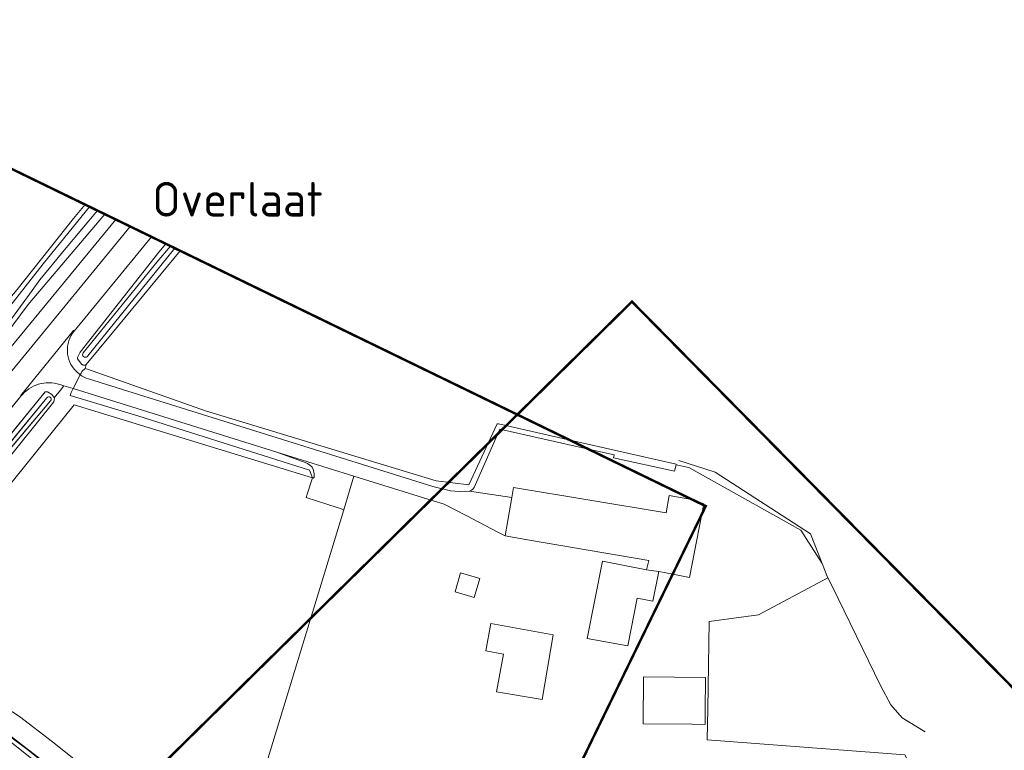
# Model space of a CAD drawing. Header units: metres. Extents: x 1805.4 to 1831.8, y 4163.9 to 4182.5.
# Tile 21 of 26: x 1823.5 to 1825.5, y 4171.2 to 4172.7. Entities that reach past the tile are written whole.
import ezdxf
from ezdxf.enums import TextEntityAlignment as Align

# ---------------------------------------------------------------- set-up
doc = ezdxf.new("R2010")
doc.units = ezdxf.units.M
for name, color, linetype, lineweight in [('B-XX-GR-BEPLANTING_CULTUUR_BOSPLANTSOEN-GV', 253, 'Continuous', 0), ('B-XX-GR-GRAS-GV', 253, 'Continuous', 0), ('B-XX-GR-HAAG-G', 253, 'GR-HAAG1', 0), ('B-XX-GR-HAAG-GV', 253, 'Continuous', 0), ('B-XX-IE-TERREINAFSCHEIDING_KUNSTMATIG_HEKWERK_RASTER-G', 253, 'IE-TERREINAFSCHEIDING-KUNSTMATIG', 18), ('B-XX-OG-BEBOUWING-GV', 253, 'Continuous', 0), ('B-XX-OG-BEBOUWING_SCHUUR-GV', 253, 'Continuous', 0), ('B-XX-OG-TERREIN_CULTUURSCHEIDING-GV', 253, 'Continuous', 0), ('B-XX-OG-TERREIN_ERF-GV', 253, 'Continuous', 0), ('B-XX-OG-TERREIN_ONBEGROEID-GV', 253, 'Continuous', 0), ('B-XX-OG-TOPOGRAFIE-T70', 7, 'Continuous', 18), ('B-XX-OG-WATER-GV', 253, 'Continuous', 0), ('B-XX-OG-WATER_SLOOT-GV', 253, 'Continuous', 0), ('B-XX-VH-VERHARDING_ASFALT-GV', 253, 'Continuous', 0), ('N-WE-GW-BERM-G', 7, 'Continuous', 5), ('N-WE-GW-WATERGANG_BODEM-G', 7, 'Continuous', 5), ('N-WE-VH-KANTVERHARDING_GOW-G', 7, 'Continuous', 5), ('X-XX-AL-TEKENBLAD-S', 7, 'Continuous', 25)]:
    doc.layers.add(name, color=color, linetype=linetype, lineweight=lineweight)
doc.styles.add('NLCS-ISO-M-T18', font='NLCS-ISO.ttf', dxfattribs={"height": 1.8})
doc.linetypes.add('GR-HAAG1', pattern='A,6,[176,NLCS.SHX,S=0.125,R=0,X=0,Y=0],-2', length=8)
doc.linetypes.add('IE-TERREINAFSCHEIDING-KUNSTMATIG', pattern='A,4,[82,NLCS.SHX,S=0.75,R=90,X=0,Y=0],4,-2', length=10)

msp = doc.modelspace()

# ---------------------------------------------------------------- linework, layer by layer
at = {"layer": 'B-XX-GR-BEPLANTING_CULTUUR_BOSPLANTSOEN-GV', "flags": 128}
for points in [[(1823.6301, 4172.2968), (1823.4753, 4172.114), (1823.4008, 4172.0143)], [(1823.4059, 4171.9859), (1823.6525, 4172.286)], [(1823.3889, 4171.6883), (1823.5681, 4171.9105), (1824.0419, 4171.7654), (1824.0505, 4171.7628), (1824.0445, 4171.7785), (1823.6972, 4171.8883), (1823.5598, 4171.9295), (1823.5624, 4171.9357), (1823.5663, 4171.9435), (1823.5476, 4171.9493), (1823.5403, 4171.9406), (1823.5276, 4171.9249), (1823.5282, 4171.9231), (1823.5268, 4171.9164), (1823.3863, 4171.7418)], [(1823.3691, 4171.2934), (1823.5561, 4171.1496), (1823.662, 4171.0679), (1823.6907, 4171.0457), (1823.7381, 4171.0166), (1823.7853, 4170.9908), (1824.0157, 4170.88), (1824.1154, 4170.8359), (1824.1234, 4170.8281), (1824.1383, 4170.8674), (1823.8985, 4170.9751), (1823.8945, 4170.9772), (1823.7995, 4171.0268), (1823.7385, 4171.0629), (1823.7316, 4171.0669), (1823.7307, 4171.0675), (1823.6578, 4171.1212), (1823.5246, 4171.228), (1823.4578, 4171.2792)]]:
    msp.add_lwpolyline(points, dxfattribs=at)
at = {"layer": 'B-XX-GR-GRAS-GV', "flags": 128}
for points in [[(1823.4528, 4172.1443), (1823.5668, 4172.2882), (1823.5908, 4172.316)], [(1823.7825, 4172.2228), (1823.6451, 4172.056), (1823.5926, 4171.9921), (1823.5905, 4171.9844), (1823.5953, 4171.9827), (1823.8342, 4171.8984), (1824.3008, 4171.7569), (1824.3671, 4171.7486), (1824.4245, 4171.8724), (1824.4272, 4171.8718), (1824.5724, 4171.8388)], [(1824.851, 4171.295), (1824.8499, 4171.2322), (1825.2499, 4171.2015), (1825.2555, 4171.1919), (1825.4965, 4170.9227)]]:
    msp.add_lwpolyline(points, dxfattribs=at)
at = {"layer": 'B-XX-GR-GRAS-GV'}
msp.add_lwpolyline([(1824.5724, 4171.8388), (1824.787, 4171.7901), (1824.7868, 4171.789), (1824.8128, 4171.7836), (1825.0393, 4171.6566), (1825.0826, 4171.5891), (1825.0922, 4171.5648), (1825.0944, 4171.5604), (1824.9536, 4171.4852), (1824.8541, 4171.4716), (1824.851, 4171.295)], dxfattribs=at)
at = {"layer": 'B-XX-GR-HAAG-G', "ltscale": 0.2, "flags": 128}
for points in [[(1825.0944, 4171.5604), (1825.1027, 4171.5432)], [(1825.1027, 4171.5432), (1825.2008, 4171.3421), (1825.2218, 4171.3033), (1825.2444, 4171.2766), (1825.2878, 4171.2504), (1825.2908, 4171.2486)]]:
    msp.add_lwpolyline(points, dxfattribs=at)
at = {"layer": 'B-XX-GR-HAAG-GV', "flags": 128}
for points in [[(1824.4272, 4171.8718), (1824.4245, 4171.8724), (1824.3671, 4171.7486), (1824.3008, 4171.7569), (1823.8342, 4171.8984), (1823.5953, 4171.9827), (1823.5905, 4171.9844), (1823.584, 4171.9782), (1823.5824, 4171.975), (1823.5805, 4171.9713)], [(1823.5972, 4171.9631), (1823.6879, 4171.9347), (1824.249, 4171.7591), (1824.2944, 4171.7449), (1824.3303, 4171.7366), (1824.3486, 4171.7353), (1824.3689, 4171.7358), (1824.3724, 4171.7376), (1824.3754, 4171.74), (1824.3778, 4171.743), (1824.4299, 4171.861), (1824.6096, 4171.8207)], [(1824.5724, 4171.8388), (1824.4272, 4171.8718)]]:
    msp.add_lwpolyline(points, dxfattribs=at)
msp.add_lwpolyline([(1823.5805, 4171.9713, 0.076924), (1823.5972, 4171.9631)], format="xyb", dxfattribs=at)
msp.add_lwpolyline([(1823.5663, 4171.9435), (1823.5624, 4171.9357), (1823.5598, 4171.9295), (1823.6972, 4171.8883), (1824.0445, 4171.7785), (1824.0505, 4171.7628), (1824.0519, 4171.7624), (1824.0531, 4171.7628), (1824.054, 4171.7639), (1824.0541, 4171.7652), (1824.0542, 4171.7702), (1824.0535, 4171.7751), (1824.0521, 4171.7799), (1824.0499, 4171.7843), (1824.0494, 4171.7851), (1824.0452, 4171.7887), (1824.0405, 4171.7916), (1824.0357, 4171.7938), (1823.9786, 4171.8148)], close=True, dxfattribs=at)
at = {"layer": 'B-XX-GR-HAAG-GV'}
msp.add_lwpolyline([(1824.6096, 4171.8207), (1824.6613, 4171.8092), (1824.66, 4171.803), (1824.7839, 4171.7763), (1824.7868, 4171.789), (1824.787, 4171.7901), (1824.5724, 4171.8388)], dxfattribs=at)
at = {"layer": 'B-XX-IE-TERREINAFSCHEIDING_KUNSTMATIG_HEKWERK_RASTER-G', "ltscale": 0.2, "flags": 128}
msp.add_lwpolyline([(1825.0826, 4171.5891), (1825.0588, 4171.6496), (1824.8663, 4171.7745), (1824.7926, 4171.7977)], dxfattribs=at)
at = {"layer": 'B-XX-OG-BEBOUWING-GV', "flags": 128}
for points in [[(1824.8391, 4171.6892), (1824.8431, 4171.7099), (1824.822, 4171.7183), (1824.7727, 4171.7267), (1824.7668, 4171.6918), (1824.4579, 4171.7435), (1824.4544, 4171.723), (1824.441, 4171.6451), (1824.4903, 4171.6366), (1824.7315, 4171.595), (1824.7272, 4171.5763), (1824.7517, 4171.5732), (1824.78, 4171.5677)], [(1824.8192, 4171.2636), (1824.8455, 4171.2634), (1824.8457, 4171.2897)]]:
    msp.add_lwpolyline(points, dxfattribs=at)
at = {"layer": 'B-XX-OG-BEBOUWING-GV'}
msp.add_lwpolyline([(1824.78, 4171.5677), (1824.814, 4171.561), (1824.8431, 4171.7099), (1824.822, 4171.7183), (1824.8194, 4171.7187)], dxfattribs=at)
at = {"layer": 'B-XX-OG-BEBOUWING-GV', "flags": 128}
for points in [[(1824.7079, 4171.5192), (1824.7399, 4171.5129), (1824.7517, 4171.5732), (1824.7272, 4171.5763), (1824.6377, 4171.5943), (1824.6065, 4171.4371), (1824.689, 4171.4223)], [(1824.538, 4171.4448), (1824.412, 4171.468), (1824.4018, 4171.4124), (1824.4376, 4171.4057), (1824.4236, 4171.3291), (1824.5158, 4171.3135)]]:
    msp.add_lwpolyline(points, close=True, dxfattribs=at)
at = {"layer": 'B-XX-OG-BEBOUWING_SCHUUR-GV', "flags": 128}
msp.add_lwpolyline([(1824.3894, 4171.5592), (1824.3507, 4171.5706), (1824.3393, 4171.532), (1824.378, 4171.5205)], close=True, dxfattribs=at)
at = {"layer": 'B-XX-OG-TERREIN_CULTUURSCHEIDING-GV', "flags": 128}
for points in [[(1824.114, 4171.6981), (1824.1055, 4171.7011), (1824.1009, 4171.7024), (1824.0378, 4171.7228), (1824.04, 4171.7297), (1824.0505, 4171.7628), (1824.0419, 4171.7654), (1823.5681, 4171.9105), (1823.3889, 4171.6883), (1823.2932, 4171.5697), (1823.1851, 4171.4392), (1823.1914, 4171.4358), (1823.3356, 4171.3579), (1823.3583, 4171.3433), (1823.4578, 4171.2792), (1823.5246, 4171.228), (1823.6578, 4171.1212), (1823.7307, 4171.0675), (1823.7316, 4171.0669), (1823.7385, 4171.0629), (1823.7995, 4171.0268), (1823.8945, 4170.9772), (1823.8958, 4170.9812), (1823.9583, 4171.1866)], [(1824.1347, 4171.7661), (1823.9786, 4171.8148), (1824.0357, 4171.7938), (1824.0405, 4171.7916), (1824.0452, 4171.7887), (1824.0494, 4171.7851), (1824.0499, 4171.7843), (1824.0521, 4171.7799), (1824.0535, 4171.7751), (1824.0542, 4171.7702), (1824.0541, 4171.7652), (1824.054, 4171.7639), (1824.0531, 4171.7628), (1824.0519, 4171.7624), (1824.0505, 4171.7628), (1824.04, 4171.7297), (1824.0378, 4171.7228), (1824.1009, 4171.7024), (1824.1055, 4171.7011), (1824.114, 4171.6981)]]:
    msp.add_lwpolyline(points, close=True, dxfattribs=at)
at = {"layer": 'B-XX-OG-TERREIN_ERF-GV', "flags": 128}
for points in [[(1824.6096, 4171.8207), (1824.4299, 4171.861), (1824.3778, 4171.743), (1824.3754, 4171.74), (1824.3724, 4171.7376), (1824.3689, 4171.7358), (1824.4544, 4171.723), (1824.4579, 4171.7435), (1824.7668, 4171.6918), (1824.7727, 4171.7267), (1824.822, 4171.7183), (1824.8431, 4171.7099), (1824.8391, 4171.6892)], [(1824.78, 4171.5677), (1824.7517, 4171.5732), (1824.7399, 4171.5129), (1824.7079, 4171.5192), (1824.689, 4171.4223), (1824.6065, 4171.4371), (1824.6377, 4171.5943), (1824.7272, 4171.5763), (1824.7315, 4171.595), (1824.4903, 4171.6366), (1824.441, 4171.6451), (1824.4272, 4171.6523), (1824.3616, 4171.6862), (1824.3174, 4171.7091), (1824.2948, 4171.7162), (1824.1347, 4171.7661), (1824.114, 4171.6981), (1823.9583, 4171.1866)], [(1824.8457, 4171.2897), (1824.8455, 4171.2634), (1824.8192, 4171.2636)], [(1825.4965, 4170.9227), (1825.2555, 4171.1919), (1825.2499, 4171.2015), (1824.8499, 4171.2322), (1824.851, 4171.295)]]:
    msp.add_lwpolyline(points, dxfattribs=at)
at = {"layer": 'B-XX-OG-TERREIN_ERF-GV'}
for points in [[(1824.851, 4171.295), (1824.8541, 4171.4716), (1824.9536, 4171.4852), (1825.0944, 4171.5604), (1825.0922, 4171.5648), (1825.0826, 4171.5891), (1825.0393, 4171.6566), (1824.8128, 4171.7836), (1824.7868, 4171.789), (1824.7839, 4171.7763), (1824.66, 4171.803), (1824.6613, 4171.8092), (1824.6096, 4171.8207)], [(1824.8194, 4171.7187), (1824.822, 4171.7183), (1824.8431, 4171.7099), (1824.814, 4171.561), (1824.78, 4171.5677)], [(1824.8192, 4171.2636), (1824.7205, 4171.2643), (1824.7212, 4171.3596), (1824.8462, 4171.3587), (1824.8457, 4171.2897)]]:
    msp.add_lwpolyline(points, dxfattribs=at)
at = {"layer": 'B-XX-OG-TERREIN_ERF-GV', "flags": 128}
msp.add_lwpolyline([(1824.538, 4171.4448), (1824.5158, 4171.3135), (1824.4236, 4171.3291), (1824.4376, 4171.4057), (1824.4018, 4171.4124), (1824.412, 4171.468)], close=True, dxfattribs=at)
at = {"layer": 'B-XX-OG-TERREIN_ONBEGROEID-GV', "flags": 128}
for points in [[(1823.5953, 4171.9827), (1823.5905, 4171.9844), (1823.584, 4171.9782), (1823.5824, 4171.975), (1823.5805, 4171.9713)], [(1824.5724, 4171.8388), (1824.4272, 4171.8718), (1824.4245, 4171.8724), (1824.3671, 4171.7486), (1824.3008, 4171.7569), (1823.8342, 4171.8984), (1823.5953, 4171.9827)], [(1823.5972, 4171.9631), (1823.6879, 4171.9347), (1824.249, 4171.7591), (1824.2944, 4171.7449), (1824.3303, 4171.7366), (1824.3486, 4171.7353), (1824.3689, 4171.7358), (1824.3724, 4171.7376), (1824.3754, 4171.74), (1824.3778, 4171.743), (1824.4299, 4171.861), (1824.6096, 4171.8207)]]:
    msp.add_lwpolyline(points, dxfattribs=at)
msp.add_lwpolyline([(1823.5805, 4171.9713, 0.076924), (1823.5972, 4171.9631)], format="xyb", dxfattribs=at)
msp.add_lwpolyline([(1823.5663, 4171.9435), (1823.5624, 4171.9357), (1823.5598, 4171.9295), (1823.6972, 4171.8883), (1824.0445, 4171.7785), (1824.0505, 4171.7628), (1824.0519, 4171.7624), (1824.0531, 4171.7628), (1824.054, 4171.7639), (1824.0541, 4171.7652), (1824.0542, 4171.7702), (1824.0535, 4171.7751), (1824.0521, 4171.7799), (1824.0499, 4171.7843), (1824.0494, 4171.7851), (1824.0452, 4171.7887), (1824.0405, 4171.7916), (1824.0357, 4171.7938), (1823.9786, 4171.8148)], close=True, dxfattribs=at)
at = {"layer": 'B-XX-OG-TERREIN_ONBEGROEID-GV'}
msp.add_lwpolyline([(1824.6096, 4171.8207), (1824.6613, 4171.8092), (1824.66, 4171.803), (1824.7839, 4171.7763), (1824.7868, 4171.789), (1824.787, 4171.7901), (1824.5724, 4171.8388)], dxfattribs=at)
at = {"layer": 'B-XX-OG-WATER-GV', "flags": 128}
for points in [[(1823.5995, 4172.3117), (1823.5058, 4172.1959), (1823.3957, 4172.0561), (1823.377, 4172.0422), (1823.3727, 4172.0338), (1823.3732, 4172.0323), (1823.3759, 4172.0308), (1823.3787, 4172.0303), (1823.3918, 4172.0292), (1823.3981, 4172.032), (1823.4114, 4172.0449), (1823.4829, 4172.1423), (1823.4986, 4172.1636), (1823.5523, 4172.2283), (1823.6152, 4172.3041)], [(1823.7633, 4172.2321), (1823.7357, 4172.1995), (1823.5867, 4172.016), (1823.5857, 4172.0141), (1823.5854, 4172.012), (1823.586, 4172.01), (1823.5872, 4172.0083), (1823.589, 4172.0071), (1823.5911, 4172.0068), (1823.5932, 4172.0072), (1823.5949, 4172.0083), (1823.5962, 4172.01), (1823.7722, 4172.2278)]]:
    msp.add_lwpolyline(points, dxfattribs=at)
msp.add_lwpolyline([(1823.3964, 4171.7719), (1823.5203, 4171.9189), (1823.5214, 4171.9206), (1823.5217, 4171.9226), (1823.5211, 4171.9245), (1823.5199, 4171.926), (1823.5181, 4171.9269), (1823.5162, 4171.927), (1823.5143, 4171.9264), (1823.5129, 4171.925), (1823.3907, 4171.7767), (1823.2724, 4171.6325), (1823.1791, 4171.5159), (1823.1361, 4171.4658), (1823.1101, 4171.4358), (1823.1173, 4171.4329), (1823.1812, 4171.5078), (1823.1849, 4171.5113), (1823.2782, 4171.6278)], close=True, dxfattribs=at)
at = {"layer": 'B-XX-OG-WATER_SLOOT-GV', "flags": 128}
for points in [[(1823.5908, 4172.316), (1823.5668, 4172.2882), (1823.4528, 4172.1443), (1823.374, 4172.0516), (1823.3667, 4172.0409), (1823.3652, 4172.0338), (1823.3657, 4172.0305), (1823.3677, 4172.0183), (1823.3697, 4172.0138), (1823.3733, 4172.0114), (1823.3799, 4172.0089), (1823.389, 4172.0094), (1823.4008, 4172.0143), (1823.4753, 4172.114), (1823.6301, 4172.2968)], [(1823.6152, 4172.3041), (1823.5523, 4172.2283), (1823.4986, 4172.1636), (1823.4829, 4172.1423), (1823.4114, 4172.0449), (1823.3981, 4172.032), (1823.3918, 4172.0292), (1823.3787, 4172.0303), (1823.3759, 4172.0308), (1823.3732, 4172.0323), (1823.3727, 4172.0338), (1823.377, 4172.0422), (1823.3957, 4172.0561), (1823.5058, 4172.1959), (1823.5995, 4172.3117)], [(1823.7538, 4172.2367), (1823.7394, 4172.22), (1823.5801, 4172.017), (1823.5747, 4172.0066), (1823.575, 4172.0038), (1823.5838, 4171.9925), (1823.5845, 4171.992), (1823.5864, 4171.9912), (1823.5886, 4171.9909), (1823.5907, 4171.9912), (1823.5926, 4171.9921), (1823.6451, 4172.056), (1823.7825, 4172.2228)], [(1823.7722, 4172.2278), (1823.5962, 4172.01), (1823.5949, 4172.0083), (1823.5932, 4172.0072), (1823.5911, 4172.0068), (1823.589, 4172.0071), (1823.5872, 4172.0083), (1823.586, 4172.01), (1823.5854, 4172.012), (1823.5857, 4172.0141), (1823.5867, 4172.016), (1823.7357, 4172.1995), (1823.7633, 4172.2321)], [(1823.3863, 4171.7418), (1823.5268, 4171.9164), (1823.5282, 4171.9231), (1823.5276, 4171.9249), (1823.5271, 4171.9263), (1823.5229, 4171.9316), (1823.5141, 4171.9367), (1823.5094, 4171.9369), (1823.1096, 4171.4462)], [(1823.3907, 4171.7767), (1823.5129, 4171.925), (1823.5143, 4171.9264), (1823.5162, 4171.927), (1823.5181, 4171.9269), (1823.5199, 4171.926), (1823.5211, 4171.9245), (1823.5217, 4171.9226), (1823.5214, 4171.9206), (1823.5203, 4171.9189), (1823.3964, 4171.7719)], [(1823.4302, 4171.2357), (1823.4584, 4171.2134), (1823.4997, 4171.18), (1823.5402, 4171.1458), (1823.5638, 4171.1258), (1823.5808, 4171.1121), (1823.62, 4171.0775), (1823.6427, 4171.0592), (1823.6513, 4171.0522), (1823.6533, 4171.0507), (1823.6595, 4171.063), (1823.659, 4171.0635), (1823.4747, 4171.2116), (1823.3997, 4171.2673)], [(1823.4997, 4171.18), (1823.4584, 4171.2134), (1823.4302, 4171.2357)]]:
    msp.add_lwpolyline(points, dxfattribs=at)
at = {"layer": 'B-XX-VH-VERHARDING_ASFALT-GV', "flags": 128}
for points in [[(1823.6819, 4172.2717), (1823.4306, 4171.9651), (1823.3373, 4171.8513), (1823.1465, 4171.6167), (1823.1033, 4171.5615), (1823.1391, 4171.5333), (1823.1824, 4171.5883), (1823.4603, 4171.9282), (1823.4597, 4171.929), (1823.5672, 4172.061), (1823.5682, 4172.0601), (1823.7247, 4172.2508)], [(1823.5682, 4172.0601), (1823.5672, 4172.061), (1823.4597, 4171.929), (1823.4603, 4171.9282)], [(1823.539, 4171.952), (1823.5476, 4171.9493), (1823.5663, 4171.9435), (1823.5805, 4171.9713), (1823.572, 4171.9785)], [(1823.5805, 4171.9713), (1823.5663, 4171.9435), (1823.9786, 4171.8148), (1824.1347, 4171.7661), (1824.2948, 4171.7162), (1824.3174, 4171.7091), (1824.3616, 4171.6862), (1824.4272, 4171.6523), (1824.441, 4171.6451), (1824.4544, 4171.723), (1824.3689, 4171.7358), (1824.3486, 4171.7353), (1824.3303, 4171.7366), (1824.2944, 4171.7449), (1824.249, 4171.7591), (1823.6879, 4171.9347)], [(1823.6879, 4171.9347), (1823.5972, 4171.9631)]]:
    msp.add_lwpolyline(points, dxfattribs=at)
for points in [[(1823.572, 4171.9785, -0.383652), (1823.5682, 4172.0601)], [(1823.5972, 4171.9631, -0.076924), (1823.5805, 4171.9713)], [(1823.4603, 4171.9282, -0.306718), (1823.539, 4171.952)]]:
    msp.add_lwpolyline(points, format="xyb", dxfattribs=at)
at = {"layer": 'N-WE-GW-BERM-G', "flags": 128}
msp.add_lwpolyline([(1823.5094, 4171.9369), (1823.4111, 4171.8163, 0.079767), (1823.4031, 4171.8026), (1823.3933, 4171.7768), (1823.2519, 4171.4737, 0.39867), (1823.2998, 4171.3302, -0.089806), (1823.3669, 4171.2771, 0.036322), (1823.3913, 4171.2533), (1823.4291, 4171.219)], format="xyb", dxfattribs=at)
at = {"layer": 'N-WE-GW-WATERGANG_BODEM-G', "flags": 128}
for points in [[(1823.5129, 4171.925), (1823.4161, 4171.8075, 0.08114), (1823.412, 4171.8005), (1823.4016, 4171.7733), (1823.2601, 4171.4699, 0.39867), (1823.3041, 4171.3381, -0.089806), (1823.3737, 4171.2831, 0.036479), (1823.3972, 4171.26), (1823.4352, 4171.2257)], [(1823.5203, 4171.9189), (1823.4169, 4171.7962, 0.084018), (1823.4135, 4171.7904), (1823.4062, 4171.7713), (1823.2646, 4171.4678, 0.39867), (1823.3064, 4171.3425, -0.089806), (1823.3774, 4171.2864, 0.03657), (1823.4005, 4171.2638), (1823.4385, 4171.2294)]]:
    msp.add_lwpolyline(points, format="xyb", dxfattribs=at)
at = {"layer": 'N-WE-VH-KANTVERHARDING_GOW-G', "flags": 128}
msp.add_lwpolyline([(1823.4603, 4171.9282), (1823.4036, 4171.8589, 0.052442), (1823.2889, 4171.6839, -0.026169), (1823.2625, 4171.6388), (1823.1752, 4171.5056, 0.189763), (1823.1528, 4171.398, -0.038237), (1823.1553, 4171.3707, 0.222497), (1823.2019, 4171.2754), (1823.356, 4171.1512, 0.046058), (1823.7389, 4170.897, 0.011758), (1823.8841, 4170.8231), (1824.5319, 4170.5124)], format="xyb", dxfattribs=at)
at = {"layer": 'X-XX-AL-TEKENBLAD-S', "const_width": 0.005, "flags": 128}
for points in [[(1819.4035, 4174.3513), (1824.8469, 4171.7054), (1823.8323, 4169.618), (1818.3889, 4172.2639)], [(1824.6975, 4172.1196), (1828.6959, 4168.0643), (1827.5352, 4166.9199), (1823.5368, 4170.9752)]]:
    msp.add_lwpolyline(points, close=True, dxfattribs=at)

# ---------------------------------------------------------------- texts
at = {"layer": 'B-XX-OG-TOPOGRAFIE-T70', "style": 'NLCS-ISO-M-T18'}
msp.add_text('Overlaat', height=0.07, dxfattribs=at).set_placement((1823.8992, 4172.3269), align=Align.MIDDLE_CENTER)

doc.saveas('drawing.dxf')
